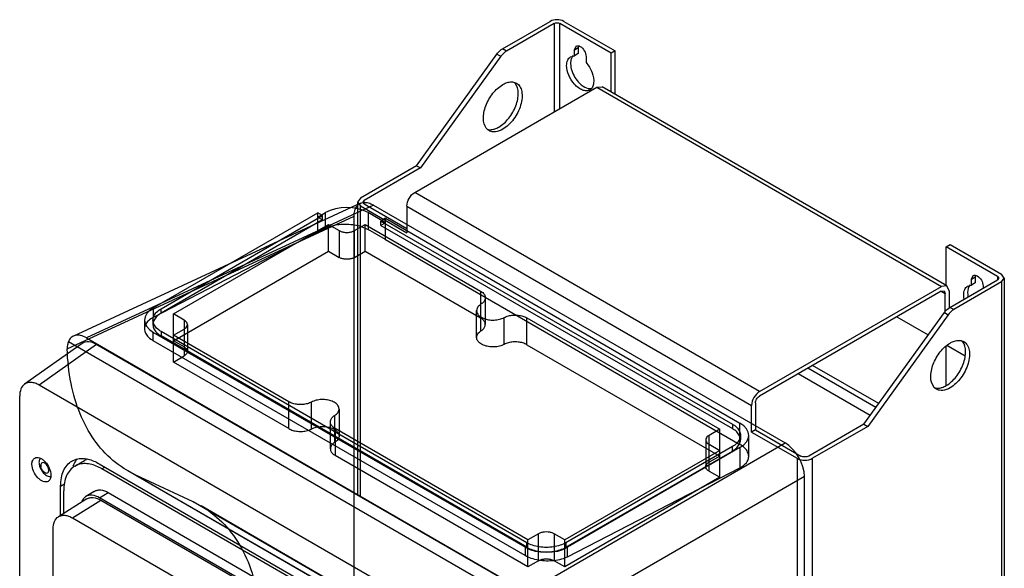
# Model space of a CAD drawing. Header units: millimetres. Extents: x 131 to 497, y 67 to 809.
# Tile 14 of 14: x 138 to 497, y 609 to 809. Entities that reach past the tile are written whole.
import ezdxf

# ---------------------------------------------------------------- set-up
doc = ezdxf.new("R2010")
doc.units = ezdxf.units.MM
doc.header["$LTSCALE"] = 57.01838
doc.layers.get('0').update_dxf_attribs({"linetype": 'CONTINUOUS'})

msp = doc.modelspace()

# ---------------------------------------------------------------- linework, layer by layer
at = {"color": 7, "linetype": 'Continuous'}
for p, q in [((313.84, 798.7), (331.23, 808.73)), ((332.71, 807.96), (315.26, 797.88)), ((332.71, 807.96), (332.71, 775.71)), ((334.78, 776.9), (334.78, 807.96)), ((353.55, 797.13), (334.78, 807.96)), ((336.27, 808.73), (354.96, 797.94)), ((315.26, 797.88), (313.84, 798.7)), ((340.11, 798.35), (340.73, 799.72)), ((340.11, 798.35), (341.53, 799.17)), ((340.11, 796.17), (340.11, 798.35)), ((341.53, 799.17), (341.53, 796.98)), ((282.44, 756.07), (311.83, 796.81)), ((313.25, 795.99), (283.86, 755.26)), ((311.83, 796.81), (313.25, 795.99)), ((338.73, 795.84), (340.11, 796.17)), ((341.53, 796.98), (340.11, 796.17)), ((344.35, 795.9), (344.35, 793.72)), ((354.96, 797.94), (353.55, 797.13)), ((353.55, 782.98), (353.55, 797.13)), ((354.96, 782.17), (354.96, 797.94)), ((281.84, 746.34), (348.27, 784.69)), ((348.27, 784.69), (350.25, 784.89)), ((348.27, 784.69), (474.14, 712.02)), ((476.12, 712.22), (350.25, 784.89)), ((282.44, 756.07), (261.96, 744.25)), ((283.86, 755.26), (263.39, 743.44)), ((282.44, 756.07), (283.86, 755.26)), ((261.96, 744.25), (260.94, 742.83)), ((407.71, 673.67), (281.84, 746.34)), ((262, 742.37), (157.22, 693.93)), ((266.73, 741.73), (161.95, 693.29)), ((260.94, 742.83), (260.94, 635.9)), ((260.94, 742.83), (261.96, 741.41)), ((261.96, 635.31), (261.96, 741.41)), ((261.96, 741.41), (278.95, 731.6)), ((262.95, 742.83), (263.39, 743.44)), ((263.39, 742.22), (262.95, 742.83)), ((263.39, 742.22), (263.39, 743.44)), ((263.39, 742.22), (278.95, 733.23)), ((266.73, 741.73), (417.03, 654.96)), ((278.95, 741.32), (278.95, 731.6)), ((278.95, 741.32), (404.81, 668.65)), ((154.93, 689.23), (259.67, 737.66)), ((186.36, 704.25), (246.42, 738.92)), ((189.2, 703.9), (248.14, 737.93)), ((246.4, 737.3), (248.14, 736.3)), ((246.42, 737.32), (249.25, 738.95)), ((246.42, 731.79), (246.42, 738.92)), ((248.14, 737.93), (246.42, 738.92)), ((248.14, 736.3), (248.14, 737.93)), ((249.25, 733.26), (249.25, 738.95)), ((259.67, 242.4), (259.67, 737.66)), ((264.8, 738.95), (264.8, 732.79)), ((271.19, 735.26), (264.8, 738.95)), ((248.14, 736.3), (189.2, 702.27)), ((193.74, 702), (250.31, 734.66)), ((250.31, 724.87), (250.31, 734.66)), ((250.31, 734.66), (254.2, 732.42)), ((259.86, 732.42), (263.74, 734.66)), ((263.74, 724.87), (263.74, 734.66)), ((263.74, 734.66), (305.82, 710.37)), ((271.17, 736.88), (269.45, 735.89)), ((269.45, 734.26), (269.45, 735.89)), ((269.45, 735.89), (397.79, 661.79)), ((271.17, 735.25), (269.45, 734.26)), ((269.45, 734.26), (397.79, 660.16)), ((271.17, 729.08), (271.17, 736.88)), ((271.17, 736.88), (400.52, 662.2)), ((246.44, 731.78), (186.36, 700.73)), ((249.25, 733.26), (246.42, 731.79)), ((254.2, 732.42), (254.2, 722.62)), ((259.86, 722.62), (259.86, 732.42)), ((271.19, 729.1), (264.8, 732.79)), ((271.17, 729.1), (400.52, 654.4)), ((475.88, 726.5), (477.29, 727.32)), ((475.88, 712.36), (475.88, 726.5)), ((494.59, 715.7), (475.88, 726.5)), ((477.29, 727.32), (496.06, 716.48)), ((193.74, 692.21), (250.31, 724.87)), ((250.31, 724.87), (254.2, 722.62)), ((259.86, 722.62), (263.74, 724.87)), ((263.74, 724.87), (305.82, 700.57)), ((485.07, 714.66), (485.69, 716.03)), ((485.07, 714.66), (486.48, 715.48)), ((486.48, 715.48), (486.48, 713.29)), ((494.59, 715.7), (494.59, 714.44)), ((494.59, 715.7), (495.04, 715.07)), ((497.07, 715.07), (496.06, 716.48)), ((407.71, 673.67), (474.14, 712.02)), ((476.12, 712.22), (474.14, 712.02)), ((476.94, 710.41), (476.12, 712.22)), ((477.18, 704.39), (494.59, 714.44)), ((496.06, 713.66), (478.6, 703.58)), ((483.69, 712.15), (485.07, 712.48)), ((485.07, 712.48), (485.07, 714.66)), ((486.48, 713.29), (485.07, 712.48)), ((489.31, 712.21), (489.31, 711.39)), ((495.04, 715.07), (494.59, 714.44)), ((496.06, 713.66), (497.07, 715.07)), ((496.06, 713.66), (496.06, 164.15)), ((497.07, 715.07), (497.07, 165.56)), ((305.82, 710.37), (305.82, 700.57)), ((474.07, 710.35), (407.67, 672.01)), ((474.07, 710.35), (475.1, 710.45)), ((474.07, 710.35), (475.52, 709.51)), ((475.1, 710.45), (475.52, 709.51)), ((475.52, 703.03), (475.52, 709.51)), ((476.94, 710.41), (476.94, 704.22)), ((306, 695.78), (306, 705.57)), ((307.58, 707.92), (307.58, 698.12)), ((186.36, 704.25), (186.36, 700.73)), ((189.2, 702.27), (189.2, 703.9)), ((193.74, 684.45), (193.74, 702)), ((197.63, 699.76), (193.74, 702)), ((304.41, 693.43), (304.41, 703.23)), ((445.79, 661.77), (475.18, 702.5)), ((476.59, 701.69), (447.2, 660.95)), ((475.18, 702.5), (476.59, 701.69)), ((478.6, 703.58), (477.18, 704.39)), ((183.14, 699.76), (183.14, 696.57)), ((186.23, 699.76), (186.23, 698.13)), ((197.63, 699.76), (197.63, 686.69)), ((198.8, 698.13), (198.8, 688.33)), ((314.48, 690.88), (314.48, 700.68)), ((322.78, 690.78), (322.78, 700.58)), ((322.78, 700.58), (393.15, 659.96)), ((457.85, 700.99), (469.31, 694.37)), ((186.36, 692.22), (186.36, 695.27)), ((322.08, 616.91), (186.36, 695.27)), ((189.2, 695.62), (189.2, 693.98)), ((322.74, 618.52), (189.2, 695.62)), ((322.74, 616.89), (189.2, 693.98)), ((193.74, 694.25), (197.63, 696.49)), ((235.82, 669.95), (193.74, 694.25)), ((160.43, 691.23), (139.39, 676.4)), ((165.68, 690.9), (144.64, 676.06)), ((329.3, 591.38), (155.34, 691.82)), ((161.95, 693.29), (322.69, 600.49)), ((165.68, 690.9), (318.96, 602.4)), ((322.08, 613.86), (186.36, 692.22)), ((197.63, 689.96), (193.74, 692.21)), ((322.78, 690.78), (393.15, 650.16)), ((475.88, 675.88), (475.88, 690.34)), ((482.78, 686.59), (476.06, 690.47)), ((193.74, 684.45), (197.63, 686.69)), ((235.82, 660.15), (193.74, 684.45)), ((451.21, 669.29), (427.09, 683.22)), ((448.1, 664.97), (421.78, 680.16)), ((450.17, 667.85), (425.32, 682.2)), ((295.59, 588.91), (144.64, 676.06)), ((137.58, 201.26), (137.58, 671.99)), ((235.82, 660.15), (235.82, 669.95)), ((244.13, 660.05), (244.13, 669.85)), ((406.23, 669.52), (406.23, 659.75)), ((254.19, 667.3), (254.19, 657.51)), ((404.81, 658.93), (404.81, 668.65)), ((251.02, 652.82), (251.02, 662.61)), ((252.6, 655.16), (252.6, 664.96)), ((397.79, 661.79), (397.79, 660.16)), ((400.52, 654.4), (400.52, 662.2)), ((445.79, 661.77), (425.7, 650.17)), ((445.79, 661.77), (447.2, 660.95)), ((252.78, 660.16), (252.78, 650.37)), ((323.14, 619.54), (252.78, 660.16)), ((393.15, 659.96), (389.26, 657.71)), ((393.15, 642.4), (393.15, 659.96)), ((406.23, 659.75), (404.81, 658.93)), ((404.81, 658.93), (421.43, 649.34)), ((406.23, 659.75), (422.82, 650.17)), ((447.2, 660.95), (427.09, 649.34)), ((322.69, 600.49), (417.03, 654.96)), ((388.08, 656.08), (388.08, 646.28)), ((389.26, 644.65), (389.26, 657.71)), ((389.26, 654.44), (393.15, 652.2)), ((400.72, 657.71), (400.72, 656.08)), ((403.74, 650.05), (403.74, 657.71)), ((393.15, 652.2), (336.58, 619.54)), ((397.79, 653.63), (336.98, 618.52)), ((336.98, 616.89), (397.79, 651.99)), ((400.52, 653.22), (337.64, 616.91)), ((397.79, 651.99), (397.79, 653.63)), ((400.52, 653.22), (400.52, 645.89)), ((157.73, 646.48), (161.26, 648.52)), ((166.62, 647.35), (273.39, 585.71)), ((323.14, 609.74), (252.78, 650.37)), ((393.15, 650.16), (389.26, 647.91)), ((421.43, 649.34), (421.43, 146.38)), ((427.09, 146.38), (427.09, 649.34)), ((144.97, 646.16), (145.2, 645.61)), ((145.2, 645.61), (145.73, 644.69)), ((167.58, 645.51), (168.69, 646.15)), ((272.42, 584.98), (167.58, 645.51)), ((349.77, 545.07), (177.12, 644.74)), ((337.64, 613.39), (400.52, 645.89)), ((389.26, 644.65), (393.15, 642.4)), ((152.53, 639.21), (153.91, 640.01)), ((180, 643.24), (347.79, 546.37)), ((200.96, 633.43), (180, 643.24)), ((424.09, 642.73), (329.79, 588.28)), ((393.15, 642.4), (336.58, 609.74)), ((424.09, 147.47), (424.09, 642.73)), ((152.53, 628.53), (152.53, 639.21)), ((153.64, 629.23), (153.64, 637.46)), ((164.82, 637.28), (161.75, 635.39)), ((166.72, 634.95), (169.91, 636.83)), ((169.91, 636.83), (270.33, 578.85)), ((162.14, 634.53), (151.74, 628.04)), ((156.88, 627.6), (167.18, 634.1)), ((267.14, 576.97), (166.72, 634.95)), ((167.18, 634.1), (266.7, 576.64)), ((341.08, 552.53), (200.96, 633.43)), ((340.62, 552.96), (203.79, 631.96)), ((156.88, 627.6), (255.86, 570.46)), ((149.75, 605.6), (149.75, 623.48)), ((322.74, 616.89), (322.74, 618.52)), ((327.03, 621.78), (323.14, 619.54)), ((323.14, 609.74), (323.14, 619.54)), ((327.03, 611.99), (327.03, 621.78)), ((332.69, 621.78), (332.69, 611.99)), ((336.58, 619.54), (332.69, 621.78)), ((336.58, 609.74), (336.58, 619.54)), ((336.98, 618.52), (336.98, 616.89)), ((322.08, 616.91), (322.08, 613.86)), ((337.64, 613.39), (337.64, 616.91)), ((327.03, 611.99), (323.14, 609.74)), ((336.58, 609.74), (332.69, 611.99))]:
    msp.add_line(p, q, dxfattribs=at)
for centre, radius, start, end in [((315.6, 783.83), 3.72, 38.0992, 44.4266), ((478.94, 689.53), 3.72, 38.0992, 44.4266), ((164.56, 642.81), 6.6, 114.4923, 119.9947), ((148.38, 646.91), 3.17, 194.4038, 200.4437), ((166.28, 642.73), 10.03, 155.134, 158.5994)]:
    msp.add_arc(centre, radius, start, end, dxfattribs=at)
for centre, major_axis, ratio, start_param, end_param in [((257.03, 734.46), (11, 0), 0.577518, 0.785555, 2.356046), ((194.15, 699.76), (11, 0), 0.577166, 2.356351, 3.926843), ((165.7, 682.71), (-5.01, 8.68), 0.575778, -0.78402, 0.052218), ((392.74, 657.71), (11, 0), 0.577166, -0.785242, 0.78525), ((417.01, 646.79), (-5, 8.66), 0.57894, -2.354816, -0.786759), ((329.86, 621.41), (11, 0), 0.577518, -2.356038, -0.785546)]:
    msp.add_ellipse(centre, major_axis=major_axis, ratio=ratio, start_param=start_param, end_param=end_param, dxfattribs=at)
for points, knots in [([(336.27, 808.73), (335.52, 809.17), (333.75, 809.51), (331.98, 809.17), (331.23, 808.73)], [0, 0, 0, 0, 0.500001, 1, 1, 1, 1]), ([(332.71, 807.96), (333.02, 808.14), (333.75, 808.28), (334.47, 808.14), (334.78, 807.96)], [0, 0, 0, 0, 0.499999, 1, 1, 1, 1]), ([(311.83, 796.81), (311.98, 797.01), (312.55, 797.73), (313.26, 798.36), (313.84, 798.7)], [0, 0, 0, 0, 0.267135, 1, 1, 1, 1]), ([(340.73, 799.72), (340.93, 799.84), (341.48, 799.92), (341.98, 799.72), (342.22, 799.58)], [0, 0, 0, 0, 0.449554, 1, 1, 1, 1]), ([(342.22, 799.58), (342.86, 799.22), (343.86, 798.07), (344.35, 796.63), (344.35, 795.9)], [0, 0, 0, 0, 0.499703, 1, 1, 1, 1]), ([(315.26, 797.88), (315.07, 797.77), (314.3, 797.26), (313.66, 796.57), (313.25, 795.99)], [0, 0, 0, 0, 0.23097, 1, 1, 1, 1]), ([(337.28, 792.63), (337.28, 793.3), (337.45, 794.55), (338.26, 795.57), (338.73, 795.84)], [0, 0, 0, 0, 0.550832, 1, 1, 1, 1]), ([(339.2, 795.67), (338.88, 795.1), (338.57, 793.63), (338.9, 791.28), (339.88, 788.84), (340.92, 787.33), (341.53, 786.65)], [0, 0, 0, 0, 0.199609, 0.444705, 0.720345, 1, 1, 1, 1]), ([(340.11, 785.84), (339.25, 786.81), (337.91, 788.96), (337.28, 791.44), (337.28, 792.63)], [0, 0, 0, 0, 0.520757, 1, 1, 1, 1]), ([(344.35, 793.72), (345.31, 792.64), (346.73, 790.27), (347.29, 787.5), (347.14, 786.23)], [0, 0, 0, 0, 0.529548, 1, 1, 1, 1]), ([(307.95, 769.75), (307.2, 770.71), (306.73, 772.81), (307.03, 775.6), (307.96, 778.83), (310.06, 782.52), (312.56, 784.89), (313.95, 785.69)], [0, 0, 0, 0, 0.197535, 0.320662, 0.456125, 0.740232, 1, 1, 1, 1]), ([(312.53, 770.18), (313.92, 770.98), (316.42, 773.35), (318.52, 777.04), (319.46, 780.28), (319.75, 783.07), (319.29, 785.17), (318.53, 786.13)], [0, 0, 0, 0, 0.259793, 0.543918, 0.679385, 0.802505, 1, 1, 1, 1]), ([(313.95, 785.69), (314.11, 785.79), (314.75, 786.13), (315.43, 786.39), (315.95, 786.52)], [0, 0, 0, 0, 0.26469, 1, 1, 1, 1]), ([(318.95, 786.19), (319.45, 785.9), (320.35, 784.98), (321.01, 783.02), (321.07, 780.67), (320.34, 777.13), (318.21, 772.96), (315.5, 770.26), (313.95, 769.36)], [0, 0, 0, 0, 0.087142, 0.186855, 0.304531, 0.438671, 0.730121, 1, 1, 1, 1]), ([(315.95, 786.52), (316.47, 786.64), (317.51, 786.74), (318.53, 786.43), (318.95, 786.19)], [0, 0, 0, 0, 0.525794, 1, 1, 1, 1]), ([(345.73, 783.71), (345.37, 783.5), (344.44, 783.28), (342.96, 783.62), (341.46, 784.49), (340.55, 785.35), (340.11, 785.84)], [0, 0, 0, 0, 0.196668, 0.423711, 0.693192, 1, 1, 1, 1]), ([(341.53, 786.65), (342.21, 785.88), (343.6, 784.66), (345.49, 784.12), (346.28, 784.23)], [0, 0, 0, 0, 0.564116, 1, 1, 1, 1]), ([(347.14, 786.23), (347.08, 785.7), (346.83, 784.71), (346.13, 783.94), (345.73, 783.71)], [0, 0, 0, 0, 0.539908, 1, 1, 1, 1]), ([(308.95, 768.87), (308.66, 769.03), (308.31, 769.32), (308.02, 769.66), (307.95, 769.75)], [0, 0, 0, 0, 0.743997, 1, 1, 1, 1]), ([(308.25, 769.38), (308.42, 769.33), (309.17, 769.16), (309.96, 769.22), (310.53, 769.36)], [0, 0, 0, 0, 0.235634, 1, 1, 1, 1]), ([(313.95, 769.36), (313.12, 768.89), (311.8, 768.36), (310.04, 768.4), (309.28, 768.68), (308.95, 768.87)], [0, 0, 0, 0, 0.54774, 0.781573, 1, 1, 1, 1]), ([(310.53, 769.36), (310.69, 769.4), (311.39, 769.59), (312.05, 769.9), (312.53, 770.18)], [0, 0, 0, 0, 0.235668, 1, 1, 1, 1]), ([(278.95, 741.32), (278.95, 742.31), (279.63, 744.27), (280.98, 745.84), (281.84, 746.34)], [0, 0, 0, 0, 0.500002, 1, 1, 1, 1]), ([(259.67, 737.66), (259.67, 738.32), (259.79, 739.56), (260.48, 741.2), (261.67, 742.34), (263.25, 742.8), (265.01, 742.58), (266.15, 742.07), (266.73, 741.73)], [0, 0, 0, 0, 0.190479, 0.354006, 0.500023, 0.64604, 0.809569, 1, 1, 1, 1]), ([(249.25, 733.25), (249.97, 733.63), (251.59, 734.24), (254.22, 734.74), (256.08, 734.81), (257.03, 734.78)], [0, 0, 0, 0, 0.30582, 0.643767, 1, 1, 1, 1]), ([(257.03, 734.78), (257.98, 734.75), (259.84, 734.57), (262.47, 733.91), (264.08, 733.2), (264.8, 732.79)], [0, 0, 0, 0, 0.353288, 0.691603, 1, 1, 1, 1]), ([(254.2, 732.42), (254.52, 732.23), (255.24, 731.94), (256.41, 731.73), (257.64, 731.73), (258.81, 731.94), (259.54, 732.23), (259.86, 732.42)], [0, 0, 0, 0, 0.187717, 0.393745, 0.606295, 0.812308, 1, 1, 1, 1]), ([(259.86, 722.62), (259.54, 722.44), (258.81, 722.15), (257.64, 721.93), (256.41, 721.93), (255.24, 722.15), (254.52, 722.44), (254.2, 722.62)], [0, 0, 0, 0, 0.187717, 0.393744, 0.606294, 0.812307, 1, 1, 1, 1]), ([(485.69, 716.03), (485.89, 716.15), (486.44, 716.23), (486.93, 716.03), (487.18, 715.89)], [0, 0, 0, 0, 0.449554, 1, 1, 1, 1]), ([(487.18, 715.89), (487.81, 715.53), (488.81, 714.38), (489.31, 712.94), (489.31, 712.21)], [0, 0, 0, 0, 0.499703, 1, 1, 1, 1]), ([(482.24, 708.94), (482.24, 709.61), (482.4, 710.86), (483.22, 711.88), (483.69, 712.15)], [0, 0, 0, 0, 0.550832, 1, 1, 1, 1]), ([(484.16, 711.98), (484.03, 711.75), (483.56, 710.58), (483.62, 709.27), (483.8, 708.31)], [0, 0, 0, 0, 0.217045, 1, 1, 1, 1]), ([(305.82, 710.37), (306.22, 710.14), (306.91, 709.63), (307.58, 708.58), (307.62, 707.41), (307.03, 706.34), (306.38, 705.81), (306, 705.57)], [0, 0, 0, 0, 0.227279, 0.41786, 0.59129, 0.778049, 1, 1, 1, 1]), ([(482.37, 707.55), (482.35, 707.67), (482.28, 708.13), (482.24, 708.6), (482.24, 708.94)], [0, 0, 0, 0, 0.259762, 1, 1, 1, 1]), ([(306, 705.57), (305.58, 705.31), (304.86, 704.72), (304.3, 703.48), (304.57, 702.16), (305.54, 701.1), (306.99, 700.31), (308.8, 699.83), (310.78, 699.71), (312.72, 699.96), (313.94, 700.39), (314.48, 700.68)], [0, 0, 0, 0, 0.10132, 0.185494, 0.26622, 0.359557, 0.472109, 0.601173, 0.738865, 0.875083, 1, 1, 1, 1]), ([(189.2, 695.62), (188.61, 695.95), (187.59, 696.7), (186.5, 698.14), (186.1, 699.76), (186.5, 701.38), (187.59, 702.82), (188.61, 703.56), (189.2, 703.9)], [0, 0, 0, 0, 0.19042, 0.353953, 0.499991, 0.646031, 0.809567, 1, 1, 1, 1]), ([(189.2, 702.27), (188.61, 701.93), (187.59, 701.19), (186.5, 699.75), (186.1, 698.13), (186.5, 696.5), (187.59, 695.06), (188.61, 694.32), (189.2, 693.98)], [0, 0, 0, 0, 0.190419, 0.353951, 0.499989, 0.646029, 0.809567, 1, 1, 1, 1]), ([(314.48, 700.68), (314.96, 700.94), (316.03, 701.34), (317.76, 701.62), (319.56, 701.6), (321.27, 701.27), (322.32, 700.85), (322.78, 700.58)], [0, 0, 0, 0, 0.189925, 0.396519, 0.60841, 0.813248, 1, 1, 1, 1]), ([(475.18, 702.5), (475.32, 702.7), (475.89, 703.43), (476.6, 704.05), (477.18, 704.39)], [0, 0, 0, 0, 0.267135, 1, 1, 1, 1]), ([(478.6, 703.58), (478.41, 703.47), (477.65, 702.95), (477.01, 702.26), (476.59, 701.69)], [0, 0, 0, 0, 0.23097, 1, 1, 1, 1]), ([(186.37, 700.73), (185.74, 700.4), (184.63, 699.68), (183.44, 698.24), (183.14, 697.1), (183.14, 696.57)], [0, 0, 0, 0, 0.385186, 0.71107, 1, 1, 1, 1]), ([(197.63, 696.49), (197.9, 696.65), (198.37, 697), (198.81, 697.72), (198.81, 698.53), (198.37, 699.25), (197.9, 699.6), (197.63, 699.76)], [0, 0, 0, 0, 0.225515, 0.413835, 0.586196, 0.774509, 1, 1, 1, 1]), ([(306, 695.78), (306.38, 696.02), (307.03, 696.54), (307.62, 697.61), (307.58, 698.79), (306.91, 699.83), (306.22, 700.34), (305.82, 700.57)], [0, 0, 0, 0, 0.221974, 0.40874, 0.582171, 0.772745, 1, 1, 1, 1]), ([(161.95, 693.29), (161.29, 693.67), (159.99, 694.23), (157.95, 694.33), (156.23, 693.46), (155.57, 692.4), (155.34, 691.82)], [0, 0, 0, 0, 0.292695, 0.537201, 0.759628, 1, 1, 1, 1]), ([(183.14, 696.57), (183.14, 696.03), (183.45, 694.87), (184.63, 693.37), (185.73, 692.58), (186.36, 692.22)], [0, 0, 0, 0, 0.286192, 0.613931, 1, 1, 1, 1]), ([(314.48, 690.88), (313.94, 690.6), (312.72, 690.16), (310.78, 689.91), (308.8, 690.03), (307, 690.51), (305.54, 691.3), (304.57, 692.37), (304.3, 693.68), (304.86, 694.92), (305.58, 695.51), (306, 695.78)], [0, 0, 0, 0, 0.124905, 0.261114, 0.3988, 0.527864, 0.64042, 0.733764, 0.814494, 0.898672, 1, 1, 1, 1]), ([(155.34, 691.82), (155.23, 691.56), (155.07, 691.02), (154.94, 690.15), (154.92, 689.54), (154.93, 689.23)], [0, 0, 0, 0, 0.313149, 0.646088, 1, 1, 1, 1]), ([(322.78, 690.78), (322.32, 691.05), (321.27, 691.48), (319.56, 691.8), (317.76, 691.82), (316.03, 691.54), (314.96, 691.14), (314.48, 690.88)], [0, 0, 0, 0, 0.186775, 0.391627, 0.603518, 0.810098, 1, 1, 1, 1]), ([(471.29, 675.44), (470.54, 676.4), (470.08, 678.51), (470.37, 681.29), (471.31, 684.53), (473.41, 688.22), (475.9, 690.59), (477.29, 691.39)], [0, 0, 0, 0, 0.197535, 0.320662, 0.456125, 0.740232, 1, 1, 1, 1]), ([(475.88, 675.88), (477.26, 676.68), (479.76, 679.05), (481.86, 682.74), (482.8, 685.98), (483.09, 688.76), (482.63, 690.87), (481.88, 691.83)], [0, 0, 0, 0, 0.259793, 0.543918, 0.679385, 0.802505, 1, 1, 1, 1]), ([(477.29, 691.39), (477.46, 691.49), (478.09, 691.83), (478.77, 692.09), (479.29, 692.21)], [0, 0, 0, 0, 0.26469, 1, 1, 1, 1]), ([(482.29, 691.89), (482.79, 691.6), (483.7, 690.67), (484.36, 688.72), (484.41, 686.37), (483.69, 682.82), (481.55, 678.66), (478.84, 675.95), (477.29, 675.06)], [0, 0, 0, 0, 0.087142, 0.186855, 0.304531, 0.438671, 0.730121, 1, 1, 1, 1]), ([(479.29, 692.21), (479.81, 692.34), (480.86, 692.44), (481.87, 692.13), (482.29, 691.89)], [0, 0, 0, 0, 0.525794, 1, 1, 1, 1]), ([(180, 643.24), (177, 644.64), (171.28, 648.3), (164.32, 656.01), (159.17, 665.66), (155.91, 676.94), (155.07, 685.02), (154.93, 689.23)], [0, 0, 0, 0, 0.180329, 0.364572, 0.559729, 0.770715, 1, 1, 1, 1]), ([(197.63, 689.96), (197.9, 689.8), (198.37, 689.45), (198.81, 688.73), (198.81, 687.92), (198.37, 687.2), (197.9, 686.85), (197.63, 686.69)], [0, 0, 0, 0, 0.225516, 0.413836, 0.586198, 0.77451, 1, 1, 1, 1]), ([(139.39, 676.4), (138.79, 675.97), (137.79, 674.55), (137.58, 672.88), (137.58, 671.99)], [0, 0, 0, 0, 0.451035, 1, 1, 1, 1]), ([(144.64, 676.06), (144.17, 676.33), (143.25, 676.77), (141.82, 677.08), (140.49, 676.98), (139.72, 676.63), (139.39, 676.4)], [0, 0, 0, 0, 0.291311, 0.550073, 0.781782, 1, 1, 1, 1]), ([(473.87, 675.05), (474.04, 675.09), (474.73, 675.29), (475.4, 675.6), (475.88, 675.88)], [0, 0, 0, 0, 0.235668, 1, 1, 1, 1]), ([(407.71, 673.67), (406.85, 673.17), (405.49, 671.61), (404.81, 669.65), (404.81, 668.65)], [0, 0, 0, 0, 0.499998, 1, 1, 1, 1]), ([(472.29, 674.57), (472, 674.73), (471.65, 675.02), (471.36, 675.35), (471.29, 675.44)], [0, 0, 0, 0, 0.743997, 1, 1, 1, 1]), ([(471.59, 675.07), (471.76, 675.02), (472.51, 674.86), (473.3, 674.92), (473.87, 675.05)], [0, 0, 0, 0, 0.235634, 1, 1, 1, 1]), ([(477.29, 675.06), (476.46, 674.58), (475.14, 674.06), (473.38, 674.1), (472.62, 674.38), (472.29, 674.57)], [0, 0, 0, 0, 0.54774, 0.781573, 1, 1, 1, 1]), ([(244.13, 669.85), (243.65, 669.6), (242.57, 669.2), (240.84, 668.92), (239.04, 668.94), (237.34, 669.26), (236.28, 669.69), (235.82, 669.95)], [0, 0, 0, 0, 0.189925, 0.396519, 0.60841, 0.813248, 1, 1, 1, 1]), ([(252.6, 664.96), (253.02, 665.22), (253.74, 665.81), (254.31, 667.06), (254.03, 668.37), (253.06, 669.43), (251.61, 670.23), (249.8, 670.71), (247.82, 670.83), (245.88, 670.57), (244.67, 670.14), (244.13, 669.85)], [0, 0, 0, 0, 0.10132, 0.185494, 0.26622, 0.359557, 0.472109, 0.601173, 0.738865, 0.875083, 1, 1, 1, 1]), ([(406.23, 669.52), (406.23, 670.01), (406.56, 670.99), (407.24, 671.77), (407.67, 672.01)], [0, 0, 0, 0, 0.500002, 1, 1, 1, 1]), ([(252.78, 660.16), (252.38, 660.39), (251.69, 660.91), (251.03, 661.95), (250.98, 663.12), (251.57, 664.19), (252.22, 664.72), (252.6, 664.96)], [0, 0, 0, 0, 0.227279, 0.41786, 0.59129, 0.778049, 1, 1, 1, 1]), ([(397.79, 661.79), (398.37, 661.46), (399.38, 660.73), (400.45, 659.31), (400.84, 657.71), (400.45, 656.11), (399.38, 654.69), (398.37, 653.96), (397.79, 653.63)], [0, 0, 0, 0, 0.19042, 0.353953, 0.499991, 0.646031, 0.809567, 1, 1, 1, 1]), ([(235.82, 660.15), (236.28, 659.89), (237.34, 659.46), (239.04, 659.14), (240.84, 659.12), (242.57, 659.4), (243.65, 659.8), (244.13, 660.05)], [0, 0, 0, 0, 0.186775, 0.391627, 0.603518, 0.810098, 1, 1, 1, 1]), ([(244.13, 660.05), (244.67, 660.34), (245.88, 660.77), (247.82, 661.03), (249.8, 660.91), (251.61, 660.43), (253.06, 659.64), (254.03, 658.57), (254.31, 657.26), (253.74, 656.01), (253.02, 655.42), (252.6, 655.16)], [0, 0, 0, 0, 0.124905, 0.261114, 0.3988, 0.527864, 0.64042, 0.733764, 0.814494, 0.898672, 1, 1, 1, 1]), ([(397.79, 651.99), (398.37, 652.33), (399.38, 653.06), (400.45, 654.48), (400.84, 656.08), (400.45, 657.68), (399.38, 659.09), (398.37, 659.83), (397.79, 660.16)], [0, 0, 0, 0, 0.190419, 0.353951, 0.499989, 0.646029, 0.809567, 1, 1, 1, 1]), ([(252.6, 655.16), (252.22, 654.92), (251.57, 654.39), (250.98, 653.32), (251.03, 652.15), (251.69, 651.11), (252.38, 650.6), (252.78, 650.37)], [0, 0, 0, 0, 0.221974, 0.40874, 0.582171, 0.772745, 1, 1, 1, 1]), ([(389.26, 657.71), (388.98, 657.55), (388.51, 657.2), (388.07, 656.48), (388.07, 655.67), (388.51, 654.95), (388.98, 654.6), (389.26, 654.44)], [0, 0, 0, 0, 0.225515, 0.413835, 0.586196, 0.774509, 1, 1, 1, 1]), ([(403.74, 650.05), (403.74, 650.59), (403.44, 651.75), (402.25, 653.25), (401.15, 654.04), (400.52, 654.4)], [0, 0, 0, 0, 0.286192, 0.613931, 1, 1, 1, 1]), ([(142.05, 647.18), (142.05, 647.64), (142.17, 648.51), (142.74, 649.23), (143.07, 649.42)], [0, 0, 0, 0, 0.550845, 1, 1, 1, 1]), ([(147.97, 640.93), (147.72, 640.79), (147.11, 640.63), (146.12, 640.83), (145.11, 641.38), (143.78, 642.56), (142.53, 644.49), (142.05, 646.3), (142.05, 647.18)], [0, 0, 0, 0, 0.087138, 0.186851, 0.304531, 0.438668, 0.730082, 1, 1, 1, 1]), ([(143.07, 649.42), (143.31, 649.56), (143.93, 649.72), (144.92, 649.52), (145.93, 648.97), (147.25, 647.79), (148.5, 645.87), (148.98, 644.05), (148.98, 643.18)], [0, 0, 0, 0, 0.087138, 0.186851, 0.304531, 0.438668, 0.730082, 1, 1, 1, 1]), ([(145.08, 649.44), (144.93, 649.26), (144.64, 648.67), (144.57, 647.51), (144.8, 646.62), (144.97, 646.16)], [0, 0, 0, 0, 0.201475, 0.565035, 1, 1, 1, 1]), ([(145.78, 647.74), (145.61, 647.67), (145.29, 647.36), (145.24, 646.95), (145.24, 646.73)], [0, 0, 0, 0, 0.447283, 1, 1, 1, 1]), ([(148.02, 645.94), (147.91, 646.22), (147.49, 647.07), (146.42, 647.98), (145.78, 647.74)], [0, 0, 0, 0, 0.306312, 1, 1, 1, 1]), ([(152.53, 639.21), (152.53, 640.22), (152.68, 642.14), (153.46, 644.78), (154.77, 646.92), (156, 647.95), (156.66, 648.33)], [0, 0, 0, 0, 0.289776, 0.54907, 0.782226, 1, 1, 1, 1]), ([(156.66, 648.33), (157.3, 648.71), (158.78, 649.25), (160.34, 649.3), (161.14, 649.23)], [0, 0, 0, 0, 0.483489, 1, 1, 1, 1]), ([(166.09, 646.28), (164.67, 646.92), (162.44, 647.56), (159.54, 647.3), (158.29, 646.81), (157.73, 646.48)], [0, 0, 0, 0, 0.539183, 0.77563, 1, 1, 1, 1]), ([(161.14, 649.23), (161.58, 649.19), (163.5, 648.88), (165.33, 648.1), (166.62, 647.35)], [0, 0, 0, 0, 0.229725, 1, 1, 1, 1]), ([(389.26, 644.65), (388.98, 644.8), (388.51, 645.15), (388.07, 645.88), (388.07, 646.68), (388.51, 647.4), (388.98, 647.76), (389.26, 647.91)], [0, 0, 0, 0, 0.225516, 0.413836, 0.586198, 0.77451, 1, 1, 1, 1]), ([(400.52, 645.89), (401.15, 646.22), (402.25, 646.94), (403.45, 648.38), (403.74, 649.52), (403.74, 650.05)], [0, 0, 0, 0, 0.385186, 0.71107, 1, 1, 1, 1]), ([(421.43, 649.34), (422.27, 648.86), (424.26, 648.47), (426.25, 648.86), (427.09, 649.34)], [0, 0, 0, 0, 0.500001, 1, 1, 1, 1]), ([(425.7, 650.17), (425.27, 649.93), (424.26, 649.73), (423.24, 649.93), (422.82, 650.17)], [0, 0, 0, 0, 0.499999, 1, 1, 1, 1]), ([(145.24, 646.73), (145.24, 646.68), (145.24, 646.47), (145.28, 646.27), (145.32, 646.12)], [0, 0, 0, 0, 0.237131, 1, 1, 1, 1]), ([(145.42, 645.8), (145.58, 645.37), (146.02, 644.63), (146.74, 644.09), (147.12, 643.99)], [0, 0, 0, 0, 0.542843, 1, 1, 1, 1]), ([(145.73, 644.69), (146.08, 644.18), (146.83, 643.34), (147.86, 642.77), (148.35, 642.68)], [0, 0, 0, 0, 0.549109, 1, 1, 1, 1]), ([(147.12, 643.99), (147.3, 643.94), (147.73, 643.94), (148.17, 644.44), (148.24, 645.16), (148.12, 645.67), (148.02, 645.94)], [0, 0, 0, 0, 0.216498, 0.422366, 0.68093, 1, 1, 1, 1]), ([(157.73, 646.48), (157.08, 646.11), (155.86, 645.09), (154.56, 642.97), (153.8, 640.36), (153.64, 638.46), (153.64, 637.46)], [0, 0, 0, 0, 0.217774, 0.45093, 0.710224, 1, 1, 1, 1]), ([(167.58, 645.51), (167.45, 645.58), (166.97, 645.85), (166.47, 646.1), (166.09, 646.28)], [0, 0, 0, 0, 0.255058, 1, 1, 1, 1]), ([(148.98, 643.18), (148.98, 642.71), (148.87, 641.84), (148.3, 641.12), (147.97, 640.93)], [0, 0, 0, 0, 0.550845, 1, 1, 1, 1]), ([(164.82, 637.28), (165.15, 637.48), (165.92, 637.78), (167.71, 637.85), (169.06, 637.32), (169.91, 636.83)], [0, 0, 0, 0, 0.218566, 0.452025, 1, 1, 1, 1]), ([(161.75, 635.39), (161.46, 635.21), (161.09, 634.89), (160.8, 634.52), (160.73, 634.42)], [0, 0, 0, 0, 0.742583, 1, 1, 1, 1]), ([(166.72, 634.95), (165.9, 635.43), (164.58, 635.95), (162.82, 635.88), (162.08, 635.59), (161.75, 635.39)], [0, 0, 0, 0, 0.547997, 0.781435, 1, 1, 1, 1]), ([(162.14, 634.53), (162.46, 634.73), (163.22, 635.03), (165.01, 635.11), (166.35, 634.58), (167.18, 634.1)], [0, 0, 0, 0, 0.2186, 0.451965, 1, 1, 1, 1]), ([(200.96, 633.43), (204.03, 631.99), (209.87, 628.2), (216.88, 620.16), (221.95, 610.09), (224.97, 598.33), (225.58, 589.93), (225.58, 585.56)], [0, 0, 0, 0, 0.178952, 0.362299, 0.557404, 0.769287, 1, 1, 1, 1]), ([(149.75, 623.48), (149.75, 624.42), (149.98, 626.17), (151.09, 627.63), (151.74, 628.04)], [0, 0, 0, 0, 0.55009, 1, 1, 1, 1]), ([(151.74, 628.04), (152.07, 628.25), (152.85, 628.55), (154.14, 628.61), (155.53, 628.29), (156.43, 627.86), (156.88, 627.6)], [0, 0, 0, 0, 0.217897, 0.450512, 0.7096, 1, 1, 1, 1]), ([(332.69, 621.78), (332.37, 621.97), (331.65, 622.26), (330.47, 622.47), (329.25, 622.47), (328.07, 622.26), (327.35, 621.97), (327.03, 621.78)], [0, 0, 0, 0, 0.187717, 0.393745, 0.606295, 0.812308, 1, 1, 1, 1]), ([(336.98, 618.52), (336.32, 618.14), (334.84, 617.5), (332.43, 616.94), (329.86, 616.75), (327.29, 616.94), (324.88, 617.5), (323.4, 618.14), (322.74, 618.52)], [0, 0, 0, 0, 0.154732, 0.323582, 0.499987, 0.676396, 0.845255, 1, 1, 1, 1]), ([(322.74, 616.89), (323.4, 616.5), (324.88, 615.87), (327.29, 615.31), (329.86, 615.12), (332.43, 615.31), (334.84, 615.87), (336.32, 616.5), (336.98, 616.89)], [0, 0, 0, 0, 0.154732, 0.323583, 0.499988, 0.676397, 0.845256, 1, 1, 1, 1]), ([(329.86, 611.87), (328.91, 611.89), (327.04, 612.08), (324.42, 612.74), (322.8, 613.45), (322.08, 613.86)], [0, 0, 0, 0, 0.353289, 0.691605, 1, 1, 1, 1]), ([(327.03, 611.99), (327.35, 612.17), (328.07, 612.46), (329.25, 612.67), (330.47, 612.67), (331.65, 612.46), (332.37, 612.17), (332.69, 611.99)], [0, 0, 0, 0, 0.187717, 0.393744, 0.606294, 0.812307, 1, 1, 1, 1]), ([(337.64, 613.39), (336.91, 613.02), (335.3, 612.41), (332.67, 611.91), (330.81, 611.84), (329.86, 611.87)], [0, 0, 0, 0, 0.30582, 0.643767, 1, 1, 1, 1])]:
    msp.add_open_spline(points, degree=3, knots=knots, dxfattribs=at)
for points in [[(341.6, 799.75), (341.55, 799.56), (341.53, 799.36), (341.53, 799.17)], [(339.7, 796.32), (339.5, 796.13), (339.33, 795.91), (339.2, 795.67)], [(486.55, 716.06), (486.5, 715.87), (486.48, 715.67), (486.48, 715.48)], [(484.66, 712.63), (484.46, 712.44), (484.29, 712.22), (484.16, 711.98)], [(144.93, 649.48), (144.91, 649.31), (144.89, 649.13), (144.88, 648.95)], [(157.72, 647.94), (157.52, 647.62), (157.34, 647.29), (157.18, 646.94)], [(158.56, 649.06), (158.25, 648.71), (157.97, 648.34), (157.72, 647.94)], [(148.35, 642.68), (148.52, 642.65), (148.68, 642.64), (148.85, 642.65)], [(160.73, 634.42), (160.57, 634.19), (160.43, 633.94), (160.32, 633.68)]]:
    msp.add_open_spline(points, degree=3, dxfattribs=at)

doc.saveas('drawing.dxf')
